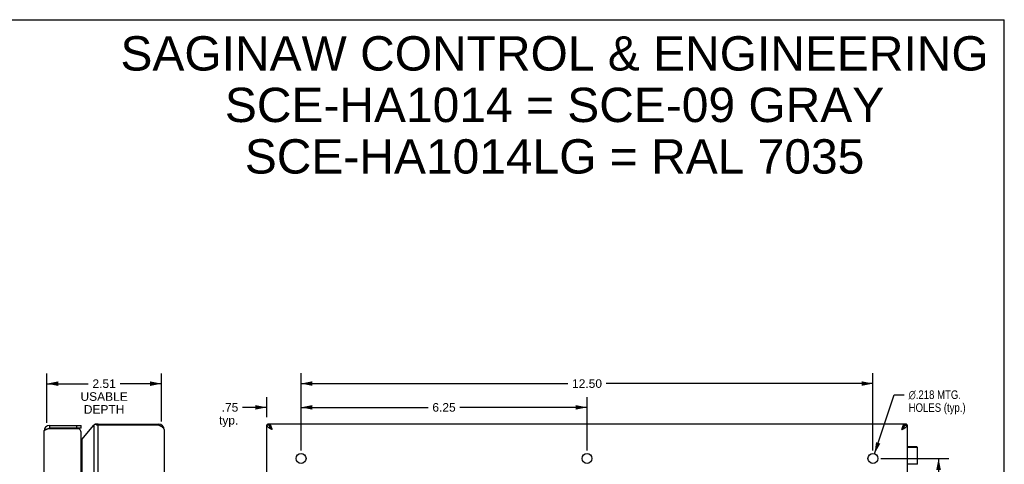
# Model space of a CAD drawing. Header units: inches. Extents: x 0 to 42.5, y 0 to 27.5.
# Tile 8 of 8: x 21 to 42.5, y 17.8 to 27.5. Entities that reach past the tile are written whole.
import ezdxf

# ---------------------------------------------------------------- set-up
doc = ezdxf.new("R2010")
doc.units = ezdxf.units.IN
doc.header["$LTSCALE"] = 2.3375
doc.header["$MEASUREMENT"] = 0
doc.layers.get('0').update_dxf_attribs({"linetype": 'CONTINUOUS'})
doc.layers.add('02___PRT_ALL_AXES', color=7, linetype='CONTINUOUS')
doc.layers.add('DIMENSIONS', color=7, linetype='CONTINUOUS')
doc.styles.get("Standard").update_dxf_attribs({"font": 'arial.ttf'})
doc.styles.add('TEXTSTYLE_1', font='gdt', dxfattribs={"width": 0.8})
doc.dimstyles.new('DIMSTYLE_1', dxfattribs={"dimtxt": 0.1875, "dimasz": 0.25, "dimexe": 0.09, "dimexo": 0.07, "dimgap": 0.0375, "dimtad": 0, "dimtih": 1, "dimtoh": 1, "dimzin": 4, "dimdsep": 46, "dimtxsty": 'Standard', "dimblk": '_FILLED', "dimblk1": '_FILLED', "dimblk2": '_FILLED', "dimcen": 0.09, "dimazin": 1, "dimtfac": 1, "dimtofl": 0, "dimtmove": 0, "dimatfit": 3, "dimldrblk": '_FILLED', "dimfxl": 0, "dimtolj": 1, "dimtzin": 4, "dimarcsym": 0})
doc.dimstyles.new('DIMSTYLE_2', dxfattribs={"dimtxt": 0.1875, "dimasz": 0.25, "dimexe": 0.09, "dimexo": 0.07, "dimgap": 0.09, "dimtad": 0, "dimtih": 1, "dimtoh": 1, "dimdec": 3, "dimzin": 4, "dimdsep": 46, "dimtxsty": 'Standard', "dimblk": '_FILLED', "dimblk1": '_FILLED', "dimblk2": '_FILLED', "dimcen": 0.09, "dimadec": 3, "dimazin": 1, "dimtfac": 1, "dimtofl": 0, "dimtmove": 0, "dimatfit": 1, "dimldrblk": '_FILLED', "dimfxl": 0, "dimtolj": 1, "dimtzin": 4, "dimarcsym": 0})

# ---------------------------------------------------------------- blocks, each defined once
blk = doc.blocks.new('_FILLED')
at = {"color": 0, "linetype": 'ByBlock'}
blk.add_solid([(0, 0), (-1, 0.2), (-1, -0.2)], dxfattribs=at)
blk = doc.blocks.new('*D1')
at = {"layer": 'DIMENSIONS', "color": 2, "linetype": 'Continuous'}
for p, q in [((27.13, 18.091), (27.13, 19.776)), ((39.63, 18.091), (39.63, 19.776)), ((27.13, 19.551), (32.958, 19.551)), ((39.63, 19.551), (33.801, 19.551))]:
    blk.add_line(p, q, dxfattribs=at)
at = {"layer": 'DIMENSIONS', "color": 2, "linetype": 'Continuous', "xscale": 0.25, "yscale": 0.25, "zscale": 0.25, "rotation": 180}
blk.add_blockref('_FILLED', (27.13, 19.551), dxfattribs=at)
at = {"layer": 'DIMENSIONS', "color": 2, "linetype": 'Continuous', "xscale": 0.25, "yscale": 0.25, "zscale": 0.25}
blk.add_blockref('_FILLED', (39.63, 19.551), dxfattribs=at)
at = {"layer": 'DIMENSIONS', "color": 2, "linetype": 'Continuous', "insert": (33.38, 19.645), "char_height": 0.1875, "width": 0.6552, "attachment_point": 2, "line_spacing_factor": 0.9}
blk.add_mtext('12.50', dxfattribs=at)
blk = doc.blocks.new('*D2')
at = {"layer": 'DIMENSIONS', "color": 2, "linetype": 'Continuous'}
for p, q in [((39.664, 18.019), (40.096, 19.308)), ((40.096, 19.308), (40.315, 19.308))]:
    blk.add_line(p, q, dxfattribs=at)
at = {"layer": 'DIMENSIONS', "color": 2, "linetype": 'Continuous', "xscale": 0.25, "yscale": 0.25, "zscale": 0.25, "rotation": 251.477526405}
blk.add_blockref('_FILLED', (39.664, 18.019), dxfattribs=at)
at = {"layer": 'DIMENSIONS', "color": 2, "linetype": 'Continuous', "insert": (40.409, 19.402), "char_height": 0.1875, "width": 1.55507, "attachment_point": 1, "line_spacing_factor": 0.9, "style": 'TEXTSTYLE_1'}
blk.add_mtext('{\\fgdt;n}\\fArial;.218 MTG.\\PHOLES (typ.)', dxfattribs=at)
blk = doc.blocks.new('*D3')
at = {"layer": 'DIMENSIONS', "color": 2, "linetype": 'Continuous'}
for p, q in [((39.805, 17.916), (41.288, 17.916)), ((41.063, 17.916), (41.063, 13.948)), ((41.063, 9.416), (41.063, 13.573)), ((39.914, 9.416), (41.288, 9.416))]:
    blk.add_line(p, q, dxfattribs=at)
at = {"layer": 'DIMENSIONS', "color": 2, "linetype": 'Continuous', "xscale": 0.25, "yscale": 0.25, "zscale": 0.25}
for p, rotation in [((41.063, 17.916), 90), ((41.063, 9.416), 270)]:
    blk.add_blockref('_FILLED', p, dxfattribs=dict(at, rotation=rotation))
at = {"layer": 'DIMENSIONS', "color": 2, "linetype": 'Continuous', "insert": (41.063, 13.854), "char_height": 0.1875, "width": 0.50953, "attachment_point": 2, "line_spacing_factor": 0.9}
blk.add_mtext('8.50', dxfattribs=at)
blk = doc.blocks.new('*D5')
at = {"layer": 'DIMENSIONS', "color": 2, "linetype": 'Continuous'}
for p, q in [((26.38, 18.82), (26.38, 19.256)), ((27.13, 18.091), (27.13, 19.256)), ((26.38, 19.031), (25.853, 19.031)), ((27.13, 19.031), (27.63, 19.031))]:
    blk.add_line(p, q, dxfattribs=at)
at = {"layer": 'DIMENSIONS', "color": 2, "linetype": 'Continuous', "xscale": 0.25, "yscale": 0.25, "zscale": 0.25}
blk.add_blockref('_FILLED', (26.38, 19.031), dxfattribs=at)
at = {"layer": 'DIMENSIONS', "color": 2, "linetype": 'Continuous', "xscale": 0.25, "yscale": 0.25, "zscale": 0.25, "rotation": 180}
blk.add_blockref('_FILLED', (27.13, 19.031), dxfattribs=at)
at = {"layer": 'DIMENSIONS', "color": 2, "linetype": 'Continuous', "insert": (25.759, 19.125), "char_height": 0.1875, "width": 0.4217, "attachment_point": 3, "line_spacing_factor": 0.9}
blk.add_mtext('.75\\Ptyp.', dxfattribs=at)
blk = doc.blocks.new('*D8')
at = {"layer": 'DIMENSIONS', "color": 2, "linetype": 'Continuous'}
for p, q in [((27.13, 18.091), (27.13, 19.256)), ((33.38, 18.091), (33.38, 19.256)), ((27.13, 19.031), (29.906, 19.031)), ((33.38, 19.031), (30.603, 19.031))]:
    blk.add_line(p, q, dxfattribs=at)
at = {"layer": 'DIMENSIONS', "color": 2, "linetype": 'Continuous', "xscale": 0.25, "yscale": 0.25, "zscale": 0.25, "rotation": 180}
blk.add_blockref('_FILLED', (27.13, 19.031), dxfattribs=at)
at = {"layer": 'DIMENSIONS', "color": 2, "linetype": 'Continuous', "xscale": 0.25, "yscale": 0.25, "zscale": 0.25}
blk.add_blockref('_FILLED', (33.38, 19.031), dxfattribs=at)
at = {"layer": 'DIMENSIONS', "color": 2, "linetype": 'Continuous', "insert": (30.255, 19.125), "char_height": 0.1875, "width": 0.50953, "attachment_point": 2, "line_spacing_factor": 0.9}
blk.add_mtext('6.25', dxfattribs=at)
blk = doc.blocks.new('*D21')
at = {"layer": 'DIMENSIONS', "color": 2, "linetype": 'Continuous'}
for p, q in [((21.573, 18.694), (21.573, 19.774)), ((24.078, 18.721), (24.078, 19.774)), ((21.573, 19.549), (22.477, 19.549)), ((24.078, 19.549), (23.174, 19.549))]:
    blk.add_line(p, q, dxfattribs=at)
at = {"layer": 'DIMENSIONS', "color": 2, "linetype": 'Continuous', "xscale": 0.25, "yscale": 0.25, "zscale": 0.25, "rotation": 180}
blk.add_blockref('_FILLED', (21.573, 19.549), dxfattribs=at)
at = {"layer": 'DIMENSIONS', "color": 2, "linetype": 'Continuous', "xscale": 0.25, "yscale": 0.25, "zscale": 0.25}
blk.add_blockref('_FILLED', (24.078, 19.549), dxfattribs=at)
at = {"layer": 'DIMENSIONS', "color": 2, "linetype": 'Continuous', "insert": (22.826, 19.643), "char_height": 0.1875, "width": 1.0316, "attachment_point": 2, "line_spacing_factor": 0.9}
blk.add_mtext('2.51\\PUSABLE\\PDEPTH', dxfattribs=at)

msp = doc.modelspace()

# ---------------------------------------------------------------- linework, layer by layer
at = {"color": 7, "linetype": 'Continuous'}
for p, q in [((0, 27.5), (42.5, 27.5)), ((42.5, 0), (42.5, 27.5)), ((21.6329, 18.636), (21.6329, 18.576)), ((22.3229, 18.576), (21.6329, 18.576)), ((22.2329, 18.576), (22.2329, 18.636)), ((22.3229, 18.576), (22.3229, 18.636)), ((22.6635, 18.6611), (22.6328, 18.6611)), ((22.6509, 18.656), (22.6725, 18.656)), ((22.6941, 18.666), (22.6941, 18.645)), ((22.734, 18.666), (22.734, 18.645)), ((24.0178, 18.666), (24.0178, 18.645)), ((24.0182, 18.666), (24.0182, 18.645)), ((26.4398, 18.645), (26.3798, 18.645)), ((26.3878, 18.656), (26.4398, 18.656)), ((26.4398, 18.6611), (26.3966, 18.6611)), ((26.4398, 18.666), (26.4398, 18.645)), ((26.4612, 18.59), (26.4612, 18.5967)), ((40.2983, 18.5967), (40.2983, 18.59)), ((40.3198, 18.666), (40.3198, 18.645)), ((40.3629, 18.6611), (40.3198, 18.6611)), ((40.3717, 18.656), (40.3198, 18.656)), ((40.3748, 18.6515), (40.3198, 18.6515)), ((40.3777, 18.6475), (40.3198, 18.6475)), ((40.3794, 18.6454), (40.3198, 18.6454)), ((40.3198, 18.645), (40.3798, 18.645)), ((40.5871, 18.166), (40.3798, 18.166)), ((40.6001, 18.153), (40.3798, 18.153)), ((40.6001, 17.791), (40.3798, 17.791))]:
    msp.add_line(p, q, dxfattribs=at)
at = {"color": 3, "linetype": 'Continuous'}
for p, q in [((21.5129, 8.816), (21.5129, 18.516)), ((21.6173, 18.571), (22.2625, 18.571)), ((21.6329, 18.636), (22.3229, 18.636)), ((22.3393, 18.3271), (22.6022, 18.645)), ((22.6022, 18.645), (22.6022, 8.6869)), ((22.6941, 18.666), (24.0182, 18.666)), ((22.6941, 8.687), (22.6941, 18.645)), ((24.0182, 18.645), (22.6941, 18.645)), ((24.1382, 18.546), (24.1382, 8.786)), ((26.3798, 8.687), (26.3798, 18.645)), ((40.3198, 18.666), (26.4398, 18.666)), ((40.3798, 18.645), (40.3798, 8.687)), ((22.3229, 8.846), (22.3229, 18.486)), ((22.3393, 18.3271), (22.3393, 9.0048))]:
    msp.add_line(p, q, dxfattribs=at)
for points in [[(21.5129, 18.516), (21.5131, 18.5179), (21.5136, 18.5199), (21.5144, 18.5219), (21.5155, 18.5238), (21.5169, 18.5258), (21.5186, 18.5277), (21.5206, 18.5297), (21.523, 18.5317), (21.5256, 18.5336), (21.5285, 18.5356), (21.5316, 18.5376), (21.5351, 18.5395), (21.5388, 18.5415), (21.5427, 18.5435), (21.5469, 18.5454), (21.5513, 18.5474), (21.556, 18.5494), (21.5608, 18.5513), (21.5658, 18.5533), (21.571, 18.5552), (21.5764, 18.5572), (21.5819, 18.5592), (21.5875, 18.5611), (21.5933, 18.5631), (21.5992, 18.5651), (21.6051, 18.567), (21.6112, 18.569), (21.6173, 18.571)], [(22.6022, 18.645), (22.6045, 18.6469), (22.6068, 18.6488), (22.6093, 18.6507), (22.6118, 18.6526), (22.6143, 18.6545), (22.617, 18.6564)], [(22.6328, 18.6611), (22.6306, 18.661), (22.6279, 18.6607), (22.6254, 18.6602), (22.623, 18.6595), (22.6208, 18.6586), (22.6188, 18.6576), (22.617, 18.6564)], [(22.6509, 18.656), (22.6488, 18.6573), (22.6465, 18.6583), (22.644, 18.6593), (22.6414, 18.66), (22.6387, 18.6606), (22.636, 18.661), (22.6333, 18.6611), (22.6328, 18.6611)], [(22.6509, 18.656), (22.6545, 18.654), (22.6582, 18.6522), (22.6622, 18.6505), (22.6664, 18.649), (22.6708, 18.6478), (22.6753, 18.6468), (22.6799, 18.646), (22.6846, 18.6454), (22.6893, 18.6451), (22.6941, 18.645)], [(24.1382, 18.546), (24.138, 18.5498), (24.1373, 18.5536), (24.1362, 18.5574), (24.1347, 18.5612), (24.1327, 18.565), (24.1304, 18.5688), (24.1276, 18.5726), (24.1244, 18.5764), (24.1209, 18.5802), (24.1169, 18.584), (24.1126, 18.5878), (24.108, 18.5917), (24.103, 18.5955), (24.0978, 18.5993), (24.0922, 18.6031), (24.0863, 18.6069), (24.0803, 18.6107), (24.0739, 18.6145), (24.0674, 18.6183), (24.0607, 18.6221), (24.0539, 18.6259), (24.0469, 18.6297), (24.0398, 18.6335), (24.0326, 18.6373), (24.0254, 18.6412), (24.0182, 18.645)], [(26.3878, 18.656), (26.3865, 18.654), (26.3853, 18.6522), (26.3841, 18.6505), (26.383, 18.649), (26.3821, 18.6478), (26.3813, 18.6468), (26.3806, 18.646), (26.3802, 18.6454), (26.3799, 18.6451), (26.3798, 18.645)], [(26.4998, 18.546), (26.4925, 18.5498), (26.4853, 18.5536), (26.4781, 18.5574), (26.4711, 18.5612), (26.4641, 18.565), (26.4572, 18.5688), (26.4505, 18.5726), (26.444, 18.5764), (26.4377, 18.5802), (26.4316, 18.584), (26.4258, 18.5878), (26.4202, 18.5917), (26.4149, 18.5955), (26.41, 18.5993), (26.4053, 18.6031), (26.401, 18.6069), (26.3971, 18.6107), (26.3935, 18.6145), (26.3904, 18.6183), (26.3876, 18.6221), (26.3852, 18.6259), (26.3833, 18.6297), (26.3817, 18.6335), (26.3807, 18.6373), (26.38, 18.6412), (26.3798, 18.645)], [(26.3878, 18.656), (26.3887, 18.6573), (26.3896, 18.6583), (26.3907, 18.6593), (26.392, 18.66), (26.3933, 18.6606), (26.3948, 18.661), (26.3964, 18.6611), (26.3966, 18.6611)], [(26.4998, 18.546), (26.4976, 18.5527), (26.4955, 18.5594), (26.4934, 18.5661), (26.4912, 18.5727), (26.4891, 18.5792), (26.4869, 18.5856), (26.4848, 18.5919), (26.4826, 18.598), (26.4805, 18.604), (26.4784, 18.6098), (26.4762, 18.6154), (26.4741, 18.6208), (26.4719, 18.6259), (26.4698, 18.6308), (26.4676, 18.6354), (26.4655, 18.6398), (26.4634, 18.6438), (26.4612, 18.6476), (26.4591, 18.651), (26.4569, 18.6541), (26.4548, 18.6568), (26.4526, 18.6592), (26.4505, 18.6613), (26.4484, 18.6629), (26.4462, 18.6643), (26.4441, 18.6652), (26.4419, 18.6658), (26.4398, 18.666)], [(40.2598, 18.546), (40.2619, 18.5527), (40.2641, 18.5594), (40.2662, 18.5661), (40.2684, 18.5727), (40.2705, 18.5792), (40.2726, 18.5856), (40.2748, 18.5919), (40.2769, 18.598), (40.2791, 18.604), (40.2812, 18.6098), (40.2834, 18.6154), (40.2855, 18.6208), (40.2876, 18.6259), (40.2898, 18.6308), (40.2919, 18.6354), (40.2941, 18.6398), (40.2962, 18.6438), (40.2984, 18.6476), (40.3005, 18.651), (40.3026, 18.6541), (40.3048, 18.6568), (40.3069, 18.6592), (40.3091, 18.6613), (40.3112, 18.6629), (40.3134, 18.6643), (40.3155, 18.6652), (40.3176, 18.6658), (40.3198, 18.666)], [(40.2598, 18.546), (40.267, 18.5498), (40.2742, 18.5536), (40.2814, 18.5574), (40.2885, 18.5612), (40.2955, 18.565), (40.3023, 18.5688), (40.309, 18.5726), (40.3156, 18.5764), (40.3219, 18.5802), (40.3279, 18.584), (40.3338, 18.5878), (40.3394, 18.5917), (40.3446, 18.5955), (40.3496, 18.5993), (40.3542, 18.6031), (40.3585, 18.6069), (40.3625, 18.6107), (40.366, 18.6145), (40.3692, 18.6183), (40.372, 18.6221), (40.3743, 18.6259), (40.3763, 18.6297), (40.3778, 18.6335), (40.3789, 18.6373), (40.3796, 18.6412), (40.3798, 18.645)], [(40.3717, 18.656), (40.3709, 18.6573), (40.3699, 18.6583), (40.3688, 18.6593), (40.3676, 18.66), (40.3662, 18.6606), (40.3648, 18.661), (40.3632, 18.6611), (40.3629, 18.6611)], [(40.3748, 18.6515), (40.3743, 18.6522), (40.3738, 18.653), (40.3733, 18.6538), (40.3728, 18.6545), (40.3723, 18.6553), (40.3717, 18.656)], [(40.3777, 18.6475), (40.3773, 18.6482), (40.3768, 18.6489), (40.3764, 18.6495), (40.3759, 18.6502), (40.3753, 18.6508), (40.3748, 18.6515)], [(40.3784, 18.6468), (40.3781, 18.6472), (40.3777, 18.6475)], [(40.3794, 18.6454), (40.3792, 18.6458), (40.379, 18.6461), (40.3787, 18.6465), (40.3784, 18.6468)], [(40.3798, 18.645), (40.3798, 18.645), (40.3797, 18.6451), (40.3797, 18.6452), (40.3796, 18.6453), (40.3795, 18.6454), (40.3794, 18.6454)], [(22.3327, 18.3169), (22.3293, 18.3121), (22.3258, 18.3073), (22.3229, 18.3035)], [(22.3393, 18.3271), (22.3382, 18.3254), (22.3372, 18.3237), (22.3361, 18.322), (22.335, 18.3203), (22.3338, 18.3186), (22.3327, 18.3169)]]:
    msp.add_lwpolyline(points, dxfattribs=at)
at = {"color": 7, "linetype": 'Continuous'}
for points in [[(22.6725, 18.656), (22.6716, 18.6571), (22.6706, 18.6581), (22.6696, 18.6589), (22.6685, 18.6596), (22.6675, 18.6601), (22.6665, 18.6606), (22.6655, 18.6609), (22.6646, 18.661), (22.6636, 18.6611), (22.6635, 18.6611)], [(22.6725, 18.656), (22.6742, 18.6541), (22.676, 18.6524), (22.6777, 18.6509), (22.6795, 18.6495), (22.6813, 18.6484), (22.6831, 18.6475), (22.685, 18.6467), (22.6868, 18.646), (22.6886, 18.6456), (22.6905, 18.6452), (22.6923, 18.645), (22.6941, 18.645)], [(26.4998, 18.546), (26.4951, 18.5509), (26.4904, 18.5558), (26.4858, 18.5608), (26.4812, 18.5658), (26.4768, 18.5707), (26.4725, 18.5757), (26.4684, 18.5806), (26.4645, 18.5855), (26.4608, 18.5905), (26.4574, 18.5955), (26.4541, 18.6004), (26.4512, 18.6054), (26.4486, 18.6103), (26.4463, 18.6152), (26.4444, 18.6202), (26.4427, 18.6252), (26.4414, 18.6301), (26.4405, 18.6351), (26.44, 18.64), (26.4398, 18.645)], [(26.4998, 18.546), (26.4971, 18.5502), (26.4943, 18.5545), (26.4916, 18.5587), (26.4889, 18.5629), (26.4861, 18.5669), (26.4834, 18.5709), (26.4807, 18.5747), (26.478, 18.5784), (26.4752, 18.5819), (26.4725, 18.5852), (26.4698, 18.5884), (26.467, 18.5913), (26.4643, 18.594), (26.4616, 18.5964), (26.4589, 18.5986), (26.4562, 18.6005), (26.4534, 18.6022), (26.453, 18.6024)], [(40.2598, 18.546), (40.2645, 18.5509), (40.2692, 18.5558), (40.2738, 18.5608), (40.2783, 18.5658), (40.2828, 18.5707), (40.287, 18.5757), (40.2911, 18.5806), (40.295, 18.5855), (40.2987, 18.5905), (40.3022, 18.5955), (40.3054, 18.6004), (40.3083, 18.6054), (40.3109, 18.6103), (40.3132, 18.6152), (40.3152, 18.6202), (40.3168, 18.6252), (40.3181, 18.6301), (40.319, 18.6351), (40.3196, 18.64), (40.3198, 18.645)], [(40.2598, 18.546), (40.2625, 18.5502), (40.2652, 18.5545), (40.268, 18.5587), (40.2707, 18.5629), (40.2734, 18.5669), (40.2762, 18.5709), (40.2789, 18.5747), (40.2816, 18.5784), (40.2843, 18.5819), (40.287, 18.5852), (40.2898, 18.5884), (40.2925, 18.5913), (40.2952, 18.594), (40.298, 18.5964), (40.3007, 18.5986), (40.3034, 18.6005), (40.3061, 18.6022), (40.3066, 18.6024)], [(40.5303, 17.791), (40.5297, 17.7909), (40.5291, 17.7909), (40.5285, 17.7909), (40.528, 17.7909), (40.5274, 17.7909), (40.5269, 17.7908), (40.5264, 17.7908), (40.5259, 17.7907), (40.5254, 17.7907), (40.525, 17.7906), (40.5246, 17.7905), (40.5242, 17.7905), (40.5238, 17.7904), (40.5234, 17.7903), (40.5231, 17.7902), (40.5227, 17.7901), (40.5224, 17.7901), (40.5221, 17.79), (40.5218, 17.7899), (40.5215, 17.7898), (40.5212, 17.7897), (40.521, 17.7896), (40.5207, 17.7895), (40.5206, 17.7894)]]:
    msp.add_lwpolyline(points, dxfattribs=at)
at = {"color": 3, "linetype": 'Continuous'}
for centre, radius, start, end in [((21.6329, 18.516), 0.12, 90, 180), ((22.2329, 18.486), 0.09, 0, 70.81186), ((22.6941, 18.546), 0.12, 90, 106.3014), ((24.0182, 18.546), 0.12, 0, 90)]:
    msp.add_arc(centre, radius, start, end, dxfattribs=at)
at = {"color": 7, "linetype": 'Continuous'}
for centre, radius, start, end in [((21.6329, 18.516), 0.06, 90, 125.77983), ((40.5871, 18.153), 0.013, 0, 90)]:
    msp.add_arc(centre, radius, start, end, dxfattribs=at)
at = {"layer": '02___PRT_ALL_AXES', "color": 7, "linetype": 'Continuous'}
for p, q in [((40.6001, 17.791), (40.6001, 18.153)), ((40.5206, 17.791), (40.5206, 17.786))]:
    msp.add_line(p, q, dxfattribs=at)
at = {"layer": '02___PRT_ALL_AXES', "color": 3, "linetype": 'Continuous'}
for centre in [(27.1298, 17.916), (33.3798, 17.916), (39.6298, 17.916)]:
    msp.add_circle(centre, 0.109, dxfattribs=at)

# ---------------------------------------------------------------- texts
at = {"layer": 'DIMENSIONS', "color": 2, "linetype": 'Continuous', "insert": (32.6707, 27.1391), "char_height": 0.75, "width": 18.942379, "attachment_point": 2, "line_spacing_factor": 0.9}
msp.add_mtext('SAGINAW CONTROL & ENGINEERING\\PSCE-HA1014 = SCE-09 GRAY\\PSCE-HA1014LG = RAL 7035', dxfattribs=at)

# ---------------------------------------------------------------- dimensions: what is measured, and where the dimension line sits
at = {"layer": 'DIMENSIONS', "color": 2, "linetype": 'Continuous'}
dim = msp.add_linear_dim(base=(21.5729, 19.5493), p1=(24.0782, 18.651), p2=(21.5729, 18.624), angle=180, text='<>\\PUSABLE\\PDEPTH', dimstyle='DIMSTYLE_1', dxfattribs=at)
dim.commit()
dim.dimension.update_dxf_attribs({"geometry": '*D21', "text_midpoint": (22.8256, 19.2681), "dimtype": 160})
for base, p2, picture, middle in [((39.6298, 19.5514), (39.6298, 18.021), '*D1', (33.3877, 19.5503)), ((33.3798, 19.0308), (33.3798, 18.021), '*D8', (30.2542, 19.0297))]:
    dim = msp.add_linear_dim(base=base, p1=(27.1298, 18.021), p2=p2, dimstyle='DIMSTYLE_1', dxfattribs=at)
    dim.commit()
    dim.dimension.update_dxf_attribs({"geometry": picture, "text_midpoint": middle, "dimtype": 160})
dim = msp.add_diameter_dim_2p(p1=(39.6644, 18.0193), p2=(39.5952, 17.8126), text='%%c<> MTG.\\PHOLES (typ.)', dimstyle='DIMSTYLE_2', override={"dimpost": '<>'}, dxfattribs=at)
dim.commit()
dim.dimension.update_dxf_attribs({"geometry": '*D2', "text_midpoint": (41.1863, 19.1676), "dimtype": 163})
dim = msp.add_linear_dim(base=(27.1298, 19.0308), p1=(26.3798, 19.3258), p2=(27.1298, 18.021), text='<>\\Ptyp.', dimstyle='DIMSTYLE_1', dxfattribs=at)
dim.commit()
dim.dimension.update_dxf_attribs({"geometry": '*D5', "text_midpoint": (25.548, 18.8902), "dimtype": 160})
dim = msp.add_linear_dim(base=(41.0625, 9.416), p1=(39.7348, 17.916), p2=(39.8438, 9.416), angle=270, dimstyle='DIMSTYLE_1', dxfattribs=at)
dim.commit()
dim.dimension.update_dxf_attribs({"geometry": '*D3', "text_midpoint": (41.0616, 13.7593), "dimtype": 160})

doc.saveas('drawing.dxf')
